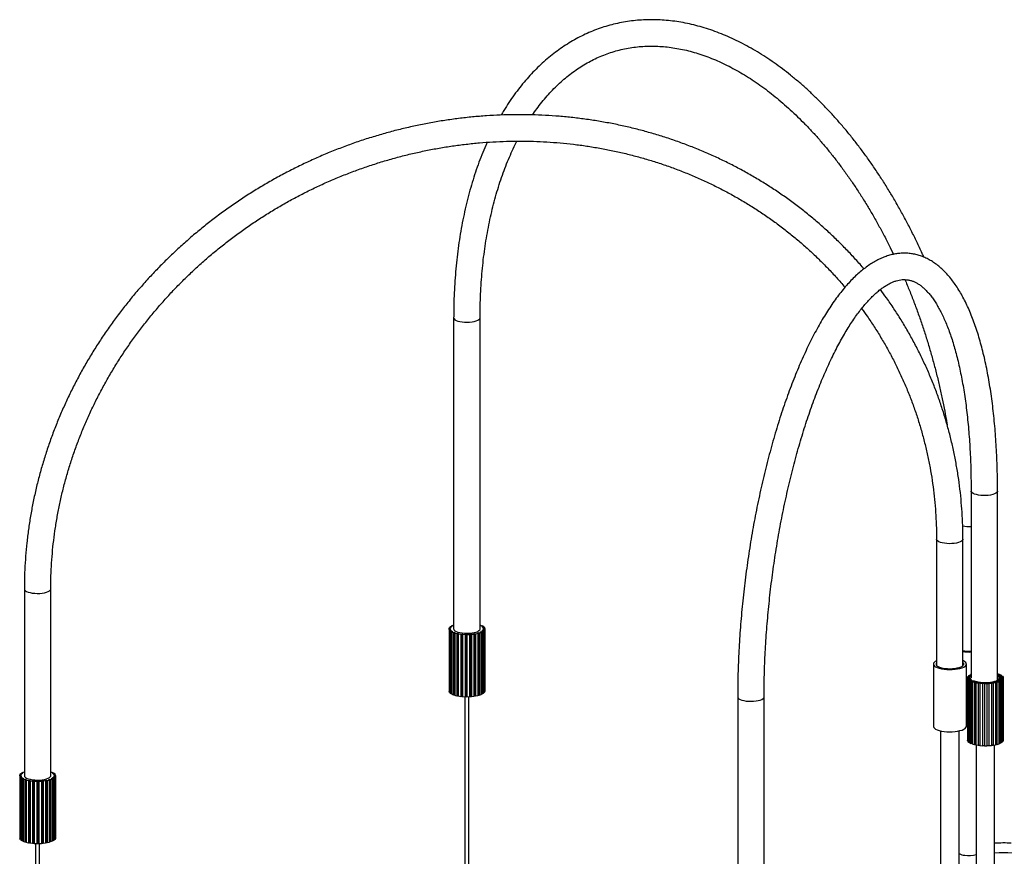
# Paper-space layout '_Dimétrica' of a CAD drawing. Header units: millimetres. Extents: x -745 to 498, y -217 to 1585.
# Tile 2 of 3: x -745 to 1, y 863 to 1496. Entities that reach past the tile are written whole.
import ezdxf

# ---------------------------------------------------------------- set-up
doc = ezdxf.new("R2010")
doc.units = ezdxf.units.MM

psp = doc.layouts.new('_Dimétrica')

# ---------------------------------------------------------------- linework, layer by layer
at = {"color": 7, "linetype": 'Continuous', "lineweight": 25}
for p, q in [((-416.51, 1270.55), (-416.51, 1034.85)), ((-396.51, 1034.85), (-396.51, 1270.55)), ((-24.63, 1139.21), (-24.63, 997.79)), ((-4.63, 996), (-4.63, 1139.21)), ((-50.83, 1102.74), (-50.83, 1007.27)), ((-30.83, 1006.98), (-30.83, 1102.74)), ((-741.64, 1065.06), (-741.64, 923.63)), ((-721.64, 923.63), (-721.64, 1065.06)), ((-419.49, 1036.13), (-418.78, 1036.75)), ((-418.78, 1036.75), (-417.81, 1036.63)), ((-418.13, 1037.17), (-416.98, 1037.71)), ((-417.28, 1036.97), (-418.13, 1037.17)), ((-418.13, 1037.17), (-418.13, 1036.67)), ((-416.98, 1037.71), (-416.51, 1037.6)), ((-396.51, 1037.88), (-396.12, 1037.74)), ((-396.12, 1037.74), (-396.51, 1037.62)), ((-396.18, 1037.2), (-395.28, 1037.37)), ((-396.12, 1037.74), (-396.12, 1037.21)), ((-395.28, 1037.37), (-394.29, 1036.79)), ((-394.29, 1036.79), (-395.19, 1036.62)), ((-394.29, 1036.79), (-394.29, 1036.31)), ((-420.04, 1035.01), (-419.82, 1035.68)), ((-419, 1034.97), (-420.04, 1035.01)), ((-420.04, 1035.01), (-420.04, 987.87)), ((-420.01, 1034.55), (-418.98, 1034.6)), ((-419.73, 1033.89), (-420.01, 1034.55)), ((-420.01, 1034.55), (-420.01, 987.41)), ((-419.82, 1035.68), (-418.78, 1035.64)), ((-418.7, 1033.94), (-419.73, 1033.89)), ((-419.73, 1033.89), (-419.73, 986.75)), ((-418.52, 1036.01), (-419.49, 1036.13)), ((-419.49, 1036.13), (-419.49, 1035.66)), ((-419.36, 1033.44), (-418.4, 1033.57)), ((-418.6, 1032.82), (-419.36, 1033.44)), ((-419.36, 1033.44), (-419.36, 986.3)), ((-419.01, 1034.85), (-419.01, 1034.59)), ((-418.7, 1033.94), (-418.7, 1033.53)), ((-417.64, 1032.95), (-418.6, 1032.82)), ((-418.6, 1032.82), (-418.6, 985.68)), ((-417.9, 1032.42), (-417.07, 1032.62)), ((-416.7, 1031.88), (-417.9, 1032.42)), ((-417.9, 1032.42), (-417.9, 985.27)), ((-417.64, 1032.95), (-417.64, 1032.48)), ((-415.87, 1032.09), (-416.7, 1031.88)), ((-416.7, 1031.88), (-416.7, 984.74)), ((-415.87, 1032.09), (-415.87, 984.95)), ((-415.73, 1031.55), (-415.08, 1031.82)), ((-414.17, 1031.13), (-415.73, 1031.55)), ((-415.73, 1031.55), (-415.73, 984.41)), ((-413.52, 1031.4), (-414.17, 1031.13)), ((-414.17, 1031.13), (-414.17, 983.99)), ((-413.52, 1031.4), (-413.52, 984.26)), ((-412.98, 1030.89), (-412.55, 1031.2)), ((-411.15, 1030.61), (-412.98, 1030.89)), ((-412.98, 1030.89), (-412.98, 983.75)), ((-410.72, 1030.93), (-411.15, 1030.61)), ((-411.15, 1030.61), (-411.15, 983.47)), ((-410.72, 1030.93), (-410.72, 983.79)), ((-409.81, 1030.47), (-409.64, 1030.82)), ((-407.84, 1030.36), (-409.81, 1030.47)), ((-409.81, 1030.47), (-409.81, 983.33)), ((-407.67, 1030.7), (-407.84, 1030.36)), ((-407.84, 1030.36), (-407.84, 983.22)), ((-407.67, 1030.7), (-407.67, 983.56)), ((-406.45, 1030.34), (-406.53, 1030.68)), ((-406.53, 983.54), (-406.53, 1030.68)), ((-404.45, 1030.39), (-406.45, 1030.34)), ((-406.45, 1030.34), (-406.45, 983.2)), ((-404.53, 1030.74), (-404.45, 1030.39)), ((-404.45, 1030.39), (-404.45, 983.25)), ((-403.08, 1030.48), (-403.42, 1030.81)), ((-403.42, 983.67), (-403.42, 1030.81)), ((-401.19, 1030.7), (-403.08, 1030.48)), ((-403.08, 1030.48), (-403.08, 983.34)), ((-401.53, 1031.03), (-401.19, 1030.7)), ((-401.19, 1030.7), (-401.19, 983.56)), ((-399.93, 1030.91), (-400.5, 1031.2)), ((-400.5, 984.06), (-400.5, 1031.2)), ((-398.26, 1031.27), (-399.93, 1030.91)), ((-399.93, 1030.91), (-399.93, 983.77)), ((-398.83, 1031.56), (-398.26, 1031.27)), ((-398.26, 1031.27), (-398.26, 984.13)), ((-397.2, 1031.57), (-397.97, 1031.81)), ((-397.97, 984.67), (-397.97, 1031.81)), ((-395.85, 1032.07), (-397.2, 1031.57)), ((-397.2, 1031.57), (-397.2, 984.43)), ((-396.62, 1032.3), (-395.85, 1032.07)), ((-395.05, 1032.45), (-395.96, 1032.61)), ((-395.96, 1032.1), (-395.96, 1032.61)), ((-395.85, 1032.07), (-395.85, 984.93)), ((-394.11, 1033.04), (-395.05, 1032.45)), ((-395.05, 1032.45), (-395.05, 985.31)), ((-395.03, 1033.2), (-394.11, 1033.04)), ((-394.75, 1036.27), (-393.75, 1036.36)), ((-393.61, 1033.48), (-394.63, 1033.56)), ((-394.63, 1033.13), (-394.63, 1033.56)), ((-393.22, 1035.72), (-394.23, 1035.62)), ((-394.16, 1034.2), (-393.15, 1034.12)), ((-394.11, 1033.04), (-394.11, 985.9)), ((-394.06, 1035.25), (-393.02, 1035.25)), ((-392.99, 1034.59), (-394.03, 1034.58)), ((-394.03, 1034.19), (-394.03, 1034.58)), ((-393.75, 1036.36), (-393.22, 1035.72)), ((-393.15, 1034.12), (-393.61, 1033.48)), ((-393.61, 1033.48), (-393.61, 986.33)), ((-393.22, 1035.72), (-393.22, 1035.25)), ((-393.15, 1034.12), (-393.15, 986.98)), ((-393.02, 1035.25), (-392.99, 1034.59)), ((-392.99, 1034.59), (-392.99, 987.45)), ((-53.19, 1008.18), (-53.19, 961.04)), ((-28.19, 961.04), (-28.19, 1008.18)), ((-26.54, 999.24), (-25.72, 999.84)), ((-24.72, 998.96), (-26.54, 999.24)), ((-26.54, 999.24), (-26.54, 998.77)), ((-25.72, 999.84), (-24.63, 999.68)), ((-24.99, 1000.24), (-24.63, 1000.39)), ((-24.63, 1000.15), (-24.99, 1000.24)), ((-24.99, 1000.24), (-24.99, 999.73)), ((-4.63, 1000.74), (-4.21, 1000.86)), ((-4.43, 999.92), (-4.63, 1000)), ((-2.91, 1000.36), (-4.43, 999.92)), ((-4.21, 1000.86), (-2.91, 1000.36)), ((-3.94, 999.67), (-2.14, 999.97)), ((-3.06, 999.08), (-3.94, 999.67)), ((-1.26, 999.37), (-3.06, 999.08)), ((-2.91, 1000.36), (-2.91, 999.84)), ((-2.14, 999.97), (-1.26, 999.37)), ((-1.26, 999.37), (-1.26, 998.9)), ((-27.36, 997.67), (-25.37, 997.72)), ((-27.2, 997), (-27.36, 997.67)), ((-27.36, 997.67), (-27.36, 950.53)), ((-27.3, 998.13), (-26.95, 998.79)), ((-25.33, 998.02), (-27.3, 998.13)), ((-27.3, 998.13), (-27.3, 997.67)), ((-25.21, 997.06), (-27.2, 997)), ((-27.2, 997), (-27.2, 949.86)), ((-26.95, 998.79), (-24.98, 998.68)), ((-26.92, 996.55), (-25.03, 996.76)), ((-26.27, 995.92), (-26.92, 996.55)), ((-26.92, 996.55), (-26.92, 949.41)), ((-24.38, 996.13), (-26.27, 995.92)), ((-26.27, 995.92), (-26.27, 948.78)), ((-25.66, 995.5), (-23.99, 995.86)), ((-24.56, 994.94), (-25.66, 995.5)), ((-25.66, 995.5), (-25.66, 948.36)), ((-25.37, 997.72), (-25.21, 997.06)), ((-24.98, 998.68), (-25.33, 998.02)), ((-25.03, 996.76), (-24.38, 996.13)), ((-24.63, 999.03), (-24.72, 998.96)), ((-22.89, 995.31), (-24.56, 994.94)), ((-24.56, 994.94), (-24.56, 947.8)), ((-23.99, 995.86), (-22.89, 995.31)), ((-23.65, 994.59), (-22.3, 995.08)), ((-22.17, 994.14), (-23.65, 994.59)), ((-23.65, 994.59), (-23.65, 947.44)), ((-22.3, 995.08), (-20.83, 994.63)), ((-20.83, 994.63), (-22.17, 994.14)), ((-22.17, 994.14), (-22.17, 947)), ((-21.03, 993.87), (-20.09, 994.46)), ((-19.26, 993.56), (-21.03, 993.87)), ((-21.03, 993.87), (-21.03, 946.73)), ((-20.09, 994.46), (-18.32, 994.15)), ((-18.32, 994.15), (-19.26, 993.56)), ((-19.26, 993.56), (-19.26, 946.42)), ((-17.95, 993.39), (-17.48, 994.04)), ((-16.01, 993.24), (-17.95, 993.39)), ((-17.95, 993.39), (-17.95, 946.25)), ((-17.48, 994.04), (-15.54, 993.88)), ((-15.54, 993.88), (-16.01, 993.24)), ((-16.01, 993.24), (-16.01, 946.1)), ((-14.64, 993.85), (-12.65, 993.86)), ((-14.61, 993.18), (-14.64, 993.85)), ((-12.61, 993.19), (-14.61, 993.18)), ((-14.61, 993.18), (-14.61, 946.04)), ((-12.65, 993.86), (-12.61, 993.19)), ((-12.61, 993.19), (-12.61, 946.05)), ((-11.76, 993.9), (-9.83, 994.08)), ((-11.23, 993.26), (-11.76, 993.9)), ((-9.3, 993.44), (-11.23, 993.26)), ((-11.23, 993.26), (-11.23, 946.12)), ((-9.83, 994.08), (-9.3, 993.44)), ((-9.3, 993.44), (-9.3, 946.3)), ((-9, 994.19), (-7.26, 994.52)), ((-8.01, 993.61), (-9, 994.19)), ((-6.27, 993.94), (-8.01, 993.61)), ((-8.01, 993.61), (-8.01, 946.47)), ((-7.26, 994.52), (-6.27, 993.94)), ((-6.54, 994.7), (-5.1, 995.17)), ((-5.15, 994.23), (-6.54, 994.7)), ((-6.27, 993.94), (-6.27, 946.8)), ((-3.71, 994.69), (-5.15, 994.23)), ((-5.15, 994.23), (-5.15, 947.08)), ((-5.1, 995.17), (-3.71, 994.69)), ((-4.54, 995.4), (-3.5, 995.97)), ((-2.84, 995.05), (-4.54, 995.4)), ((-3.71, 994.69), (-3.71, 947.55)), ((-3.5, 995.97), (-1.79, 995.62)), ((-3.13, 996.24), (-2.54, 996.88)), ((-1.22, 996.05), (-3.13, 996.24)), ((-1.79, 995.62), (-2.84, 995.05)), ((-2.84, 995.05), (-2.84, 947.91)), ((-2.77, 998.79), (-0.81, 998.93)), ((-2.36, 998.14), (-2.77, 998.79)), ((-2.54, 996.88), (-0.63, 996.68)), ((-2.38, 997.18), (-2.29, 997.84)), ((-0.39, 997.14), (-2.38, 997.18)), ((-0.4, 998.27), (-2.36, 998.14)), ((-2.29, 997.84), (-0.29, 997.81)), ((-1.79, 995.62), (-1.79, 948.48)), ((-0.63, 996.68), (-1.22, 996.05)), ((-1.22, 996.05), (-1.22, 948.91)), ((-0.81, 998.93), (-0.4, 998.27)), ((-0.63, 996.68), (-0.63, 949.54)), ((-0.4, 998.27), (-0.4, 997.81)), ((-0.29, 997.81), (-0.39, 997.14)), ((-0.39, 997.14), (-0.39, 950)), ((-0.29, 997.81), (-0.29, 950.67)), ((-420.01, 987.87), (-420.04, 987.87)), ((-419.73, 986.75), (-420.01, 987.41)), ((-419.36, 986.76), (-419.73, 986.75)), ((-418.6, 985.68), (-419.36, 986.3)), ((-417.9, 985.78), (-418.6, 985.68)), ((-416.7, 984.74), (-417.9, 985.27)), ((-415.87, 984.95), (-416.7, 984.74)), ((-414.17, 983.99), (-415.73, 984.41)), ((-397.2, 984.43), (-397.97, 984.67)), ((-395.85, 984.93), (-397.2, 984.43)), ((-395.05, 985.31), (-395.85, 985.45)), ((-394.11, 985.9), (-395.05, 985.31)), ((-393.61, 986.33), (-394.11, 986.37)), ((-393.15, 986.98), (-393.61, 986.33)), ((-392.99, 987.45), (-393.15, 987.45)), ((-413.52, 984.26), (-414.17, 983.99)), ((-411.15, 983.47), (-412.98, 983.75)), ((-410.72, 983.79), (-411.15, 983.47)), ((-407.84, 983.22), (-409.81, 983.33)), ((-408.01, 983.23), (-408.01, 181.61)), ((-407.67, 983.56), (-407.84, 983.22)), ((-406.45, 983.2), (-406.53, 983.54)), ((-404.45, 983.25), (-406.45, 983.2)), ((-405.01, 181.61), (-405.01, 983.24)), ((-403.08, 983.34), (-403.42, 983.67)), ((-401.19, 983.56), (-403.08, 983.34)), ((-399.93, 983.77), (-400.5, 984.06)), ((-398.26, 984.13), (-399.93, 983.77)), ((-201.41, 983.31), (-201.41, 700.47)), ((-181.41, 700.47), (-181.41, 983.31)), ((-28.19, 970.22), (-27.36, 970.2)), ((-47.69, 957.59), (-47.69, 851.13)), ((-33.69, 851.83), (-33.69, 957.59)), ((-27.2, 949.86), (-27.36, 950.53)), ((-26.92, 949.87), (-27.2, 949.86)), ((-26.27, 948.78), (-26.92, 949.41)), ((-25.66, 948.85), (-26.27, 948.78)), ((-24.56, 947.8), (-25.66, 948.36)), ((-23.69, 947.99), (-24.56, 947.8)), ((-22.17, 947), (-23.65, 947.44)), ((-21.47, 947.25), (-22.17, 947)), ((-21.47, 947.25), (-21.03, 947.14)), ((-5.15, 947.08), (-5.87, 947.33)), ((-3.71, 947.55), (-5.15, 947.08)), ((-2.84, 947.91), (-3.71, 948.09)), ((-1.79, 948.48), (-2.84, 947.91)), ((-1.22, 948.91), (-1.79, 948.97)), ((-0.63, 949.54), (-1.22, 948.91)), ((-0.39, 950), (-0.63, 950.01)), ((-0.29, 950.67), (-0.39, 950)), ((-19.26, 946.42), (-21.03, 946.73)), ((-20.82, 946.69), (-20.82, 840.42)), ((-18.77, 946.72), (-19.26, 946.42)), ((-18.77, 946.72), (-18.24, 946.65)), ((-18.24, 946.65), (-17.95, 946.62)), ((-16.01, 946.1), (-17.95, 946.25)), ((-15.76, 946.43), (-16.01, 946.1)), ((-15.76, 946.43), (-14.63, 946.39)), ((-14.61, 946.04), (-14.63, 946.39)), ((-12.61, 946.05), (-14.61, 946.04)), ((-11.23, 946.12), (-11.5, 946.45)), ((-9.3, 946.3), (-11.23, 946.12)), ((-9.3, 946.66), (-8.52, 946.78)), ((-8.01, 946.47), (-8.52, 946.78)), ((-6.27, 946.8), (-8.01, 946.47)), ((-6.82, 841.33), (-6.82, 946.7)), ((-744.84, 924.64), (-744.25, 925.28)), ((-744.25, 925.28), (-743.26, 925.18)), ((-743.67, 925.7), (-742.63, 926.27)), ((-742.79, 925.52), (-743.67, 925.7)), ((-743.67, 925.7), (-743.67, 925.22)), ((-742.63, 926.27), (-741.74, 926.09)), ((-741.75, 926.63), (-741.64, 926.67)), ((-741.64, 926.6), (-741.75, 926.63)), ((-741.75, 926.63), (-741.75, 926.09)), ((-721.64, 926.22), (-720.91, 926.38)), ((-720.91, 926.38), (-719.81, 925.83)), ((-719.81, 925.83), (-720.68, 925.64)), ((-720.18, 925.3), (-719.19, 925.41)), ((-719.81, 925.83), (-719.81, 925.34)), ((-718.54, 924.78), (-719.53, 924.66)), ((-719.19, 925.41), (-718.54, 924.78)), ((-718.54, 924.78), (-718.54, 924.31)), ((-745.17, 923.51), (-745.08, 924.18)), ((-744.13, 923.5), (-745.17, 923.51)), ((-745.17, 923.51), (-745.17, 876.37)), ((-745.08, 924.18), (-744.04, 924.16)), ((-745.06, 923.05), (-744.04, 923.12)), ((-744.66, 922.4), (-745.06, 923.05)), ((-745.06, 923.05), (-745.06, 875.91)), ((-743.84, 924.54), (-744.84, 924.64)), ((-744.84, 924.64), (-744.84, 924.18)), ((-743.64, 922.47), (-744.66, 922.4)), ((-744.66, 922.4), (-744.66, 875.26)), ((-744.2, 921.95), (-743.27, 922.11)), ((-743.32, 921.36), (-744.2, 921.95)), ((-744.2, 921.95), (-744.2, 874.81)), ((-744.13, 923.5), (-744.13, 923.11)), ((-743.64, 922.47), (-743.64, 922.05)), ((-742.39, 921.51), (-743.32, 921.36)), ((-743.32, 921.36), (-743.32, 874.22)), ((-742.56, 920.97), (-741.77, 921.19)), ((-741.26, 920.46), (-742.56, 920.97)), ((-742.56, 920.97), (-742.56, 873.83)), ((-742.39, 921.51), (-742.39, 921.01)), ((-740.47, 920.68), (-741.26, 920.46)), ((-741.26, 920.46), (-741.26, 873.32)), ((-740.47, 920.68), (-740.47, 873.54)), ((-740.22, 920.15), (-739.62, 920.43)), ((-738.59, 919.76), (-740.22, 920.15)), ((-740.22, 920.15), (-740.22, 873)), ((-737.99, 920.05), (-738.59, 919.76)), ((-738.59, 919.76), (-738.59, 872.62)), ((-737.99, 920.05), (-737.99, 872.9)), ((-737.35, 919.54), (-736.98, 919.87)), ((-735.48, 919.31), (-737.35, 919.54)), ((-737.35, 919.54), (-737.35, 872.4)), ((-735.11, 919.63), (-735.48, 919.31)), ((-735.48, 919.31), (-735.48, 872.17)), ((-735.11, 919.63), (-735.11, 872.49)), ((-734.12, 919.2), (-734, 919.54)), ((-732.13, 919.13), (-734.12, 919.2)), ((-734.12, 919.2), (-734.12, 872.06)), ((-732.02, 919.47), (-732.13, 919.13)), ((-732.13, 919.13), (-732.13, 871.99)), ((-732.02, 919.47), (-732.02, 872.33)), ((-730.73, 919.13), (-730.88, 919.48)), ((-730.88, 872.34), (-730.88, 919.48)), ((-728.75, 919.23), (-730.73, 919.13)), ((-730.73, 919.13), (-730.73, 871.99)), ((-728.9, 919.57), (-728.75, 919.23)), ((-728.75, 919.23), (-728.75, 872.09)), ((-727.4, 919.35), (-727.8, 919.67)), ((-727.8, 872.53), (-727.8, 919.67)), ((-725.55, 919.6), (-727.4, 919.35)), ((-727.4, 919.35), (-727.4, 872.21)), ((-725.95, 919.93), (-725.55, 919.6)), ((-725.55, 919.6), (-725.55, 872.46)), ((-724.34, 919.84), (-724.96, 920.11)), ((-724.96, 872.97), (-724.96, 920.11)), ((-722.74, 920.24), (-724.34, 919.84)), ((-724.34, 919.84), (-724.34, 872.7)), ((-723.36, 920.51), (-722.74, 920.24)), ((-722.74, 920.24), (-722.74, 873.1)), ((-721.73, 920.56), (-722.54, 920.78)), ((-722.54, 873.64), (-722.54, 920.78)), ((-720.48, 921.08), (-721.73, 920.56)), ((-721.73, 920.56), (-721.73, 873.42)), ((-721.29, 921.3), (-720.48, 921.08)), ((-719.75, 921.48), (-720.7, 921.62)), ((-720.7, 921.14), (-720.7, 921.62)), ((-720.48, 921.08), (-720.48, 873.94)), ((-719.87, 922.23), (-718.93, 922.09)), ((-718.93, 922.09), (-719.75, 921.48)), ((-719.75, 921.48), (-719.75, 874.34)), ((-718.51, 922.53), (-719.54, 922.59)), ((-719.54, 922.18), (-719.54, 922.59)), ((-719.3, 924.29), (-718.26, 924.32)), ((-719.19, 923.25), (-718.17, 923.19)), ((-718.1, 923.66), (-719.14, 923.63)), ((-719.14, 923.25), (-719.14, 923.63)), ((-718.93, 922.09), (-718.93, 874.95)), ((-718.17, 923.19), (-718.51, 922.53)), ((-718.51, 922.53), (-718.51, 875.39)), ((-718.26, 924.32), (-718.1, 923.66)), ((-718.17, 923.19), (-718.17, 876.05)), ((-718.1, 923.66), (-718.1, 876.51)), ((-745.06, 876.37), (-745.17, 876.37)), ((-744.66, 875.26), (-745.06, 875.91)), ((-744.2, 875.29), (-744.66, 875.26)), ((-743.32, 874.22), (-744.2, 874.81)), ((-742.56, 874.34), (-743.32, 874.22)), ((-741.26, 873.32), (-742.56, 873.83)), ((-740.47, 873.54), (-741.26, 873.32)), ((-738.59, 872.62), (-740.22, 873)), ((-737.99, 872.9), (-738.59, 872.62)), ((-735.11, 872.49), (-735.48, 872.17)), ((-727.4, 872.21), (-727.8, 872.53)), ((-725.55, 872.46), (-727.4, 872.21)), ((-724.34, 872.7), (-724.96, 872.97)), ((-722.74, 873.1), (-724.34, 872.7)), ((-721.73, 873.42), (-722.54, 873.64)), ((-720.48, 873.94), (-721.73, 873.42)), ((-719.75, 874.34), (-720.48, 874.45)), ((-718.93, 874.95), (-719.75, 874.34)), ((-718.51, 875.39), (-718.93, 875.42)), ((-718.17, 876.05), (-718.51, 875.39)), ((-718.1, 876.51), (-718.17, 876.51)), ((-735.48, 872.17), (-737.35, 872.4)), ((-732.13, 871.99), (-734.12, 872.06)), ((-733.14, 872.02), (-733.14, -23.89)), ((-732.02, 872.33), (-732.13, 871.99)), ((-730.73, 871.99), (-730.88, 872.34)), ((-728.75, 872.09), (-730.73, 871.99)), ((-730.14, -23.89), (-730.14, 872.02))]:
    psp.add_line(p, q, dxfattribs=at)
at = {"color": 8, "linetype": 'Continuous', "lineweight": 25, "flags": 128}
for points in [[(-416.51, 1270.55), (-416.49, 1270.33), (-416.18, 1269.7), (-415.52, 1269.11), (-414.54, 1268.57), (-413.27, 1268.1), (-411.75, 1267.71), (-410.04, 1267.43)], [(-410.04, 1267.43), (-408.21, 1267.27), (-406.31, 1267.22), (-404.42, 1267.29), (-402.61, 1267.48), (-400.94, 1267.78), (-399.47, 1268.19), (-398.25, 1268.67), (-397.33, 1269.23), (-396.75, 1269.83), (-396.51, 1270.46), (-396.51, 1270.55)], [(-4.63, 1139.21), (-4.7, 1138.8), (-5.12, 1138.18), (-5.87, 1137.6), (-6.95, 1137.08), (-8.3, 1136.63), (-9.87, 1136.28), (-11.63, 1136.03), (-13.48, 1135.9), (-15.39, 1135.89), (-17.26, 1136), (-19.04, 1136.22), (-20.66, 1136.55), (-22.06, 1136.98), (-23.19, 1137.49), (-24.01, 1138.06), (-24.5, 1138.67), (-24.63, 1139.21)], [(-30.83, 1102.74), (-30.86, 1102.49), (-31.18, 1101.87), (-31.86, 1101.27), (-32.85, 1100.74), (-34.14, 1100.27), (-35.67, 1099.89), (-37.38, 1099.62), (-39.22, 1099.45), (-41.11, 1099.41), (-43, 1099.49), (-44.81, 1099.69), (-46.47, 1099.99), (-47.93, 1100.4), (-49.14, 1100.89), (-50.04, 1101.45), (-50.61, 1102.05), (-50.83, 1102.68), (-50.83, 1102.74)], [(-741.64, 1065.06), (-741.64, 1064.99), (-741.42, 1064.36), (-740.85, 1063.76), (-739.95, 1063.2), (-738.74, 1062.71), (-737.28, 1062.3), (-735.62, 1062), (-733.81, 1061.8), (-731.92, 1061.72), (-730.03, 1061.77), (-728.19, 1061.93), (-726.47, 1062.2), (-724.95, 1062.58), (-723.66, 1063.05), (-722.67, 1063.59), (-721.99, 1064.18), (-721.67, 1064.8), (-721.64, 1065.05)], [(-201.41, 983.31), (-201.38, 983.09), (-201.08, 982.46), (-200.42, 981.87), (-199.44, 981.32), (-198.16, 980.85), (-196.65, 980.47), (-194.94, 980.19)], [(-194.94, 980.19), (-193.11, 980.02), (-191.21, 979.98), (-189.32, 980.05), (-187.51, 980.24), (-185.84, 980.54), (-184.37, 980.94), (-183.15, 981.43), (-182.23, 981.98), (-181.64, 982.59), (-181.41, 983.22), (-181.41, 983.31)]]:
    psp.add_lwpolyline(points, dxfattribs=at)
at = {"color": 7, "linetype": 'Continuous', "lineweight": 25, "flags": 128}
for points in [[(-416.51, 1034.85), (-416.49, 1034.63), (-416.18, 1034), (-415.52, 1033.41), (-414.54, 1032.86), (-413.27, 1032.39), (-411.75, 1032.01), (-410.04, 1031.73)], [(-410.04, 1031.73), (-408.21, 1031.57), (-406.31, 1031.52), (-404.42, 1031.59), (-402.61, 1031.78), (-400.94, 1032.08), (-399.47, 1032.48), (-398.25, 1032.97), (-397.33, 1033.52), (-396.75, 1034.13), (-396.51, 1034.76), (-396.51, 1034.85)], [(-50.83, 1010.62), (-51.73, 1010.14), (-52.56, 1009.49), (-53.05, 1008.8), (-53.19, 1008.09), (-52.97, 1007.39), (-52.39, 1006.71), (-51.48, 1006.07), (-50.25, 1005.5), (-48.76, 1005), (-47.03, 1004.59), (-45.11, 1004.28)], [(-50.83, 1009.09), (-51.16, 1008.48), (-51.14, 1007.83), (-50.77, 1007.2), (-50.05, 1006.6), (-49.02, 1006.05), (-47.7, 1005.58), (-46.15, 1005.19), (-44.41, 1004.91)], [(-45.11, 1004.28), (-43.07, 1004.09), (-40.97, 1004.02), (-38.85, 1004.06), (-36.79, 1004.22), (-34.84, 1004.5), (-33.05, 1004.88), (-31.49, 1005.36), (-30.19, 1005.92), (-29.2, 1006.54), (-28.53, 1007.21), (-28.22, 1007.91), (-28.26, 1008.62), (-28.66, 1009.31), (-29.41, 1009.98), (-30.48, 1010.59), (-30.83, 1010.74)], [(-44.41, 1004.91), (-42.54, 1004.74), (-40.61, 1004.68), (-38.68, 1004.75), (-36.82, 1004.93), (-35.09, 1005.22), (-33.56, 1005.61), (-32.26, 1006.09), (-31.26, 1006.65), (-30.57, 1007.25), (-30.23, 1007.89), (-30.25, 1008.53), (-30.62, 1009.17), (-30.83, 1009.38)], [(-24.63, 999.78), (-24.86, 999.65), (-25.69, 999), (-26.19, 998.31), (-26.32, 997.6), (-26.1, 996.9), (-25.52, 996.22), (-24.61, 995.58), (-23.39, 995), (-21.89, 994.5), (-20.16, 994.1), (-18.24, 993.79)], [(-18.24, 993.79), (-16.2, 993.6), (-14.1, 993.52), (-11.98, 993.57), (-9.92, 993.73), (-7.97, 994.01), (-6.19, 994.39), (-4.62, 994.87), (-3.33, 995.43), (-2.33, 996.05), (-1.67, 996.72), (-1.35, 997.42), (-1.39, 998.13), (-1.8, 998.82), (-2.54, 999.48), (-3.62, 1000.09), (-4.63, 1000.51)], [(-17.54, 994.41), (-15.67, 994.24), (-13.74, 994.19), (-11.81, 994.25), (-9.95, 994.44), (-8.22, 994.73), (-6.69, 995.12), (-5.39, 995.6), (-4.39, 996.15), (-3.7, 996.76), (-3.36, 997.39), (-3.38, 998.04), (-3.75, 998.67), (-4.46, 999.27), (-4.63, 999.38)], [(-415.73, 984.9), (-415.78, 984.91), (-415.87, 984.95)], [(-53.19, 961.04), (-53.19, 960.95), (-52.97, 960.25), (-52.39, 959.57), (-51.48, 958.93), (-50.25, 958.36), (-48.76, 957.86), (-47.03, 957.45), (-45.11, 957.14)], [(-45.11, 957.14), (-43.07, 956.95), (-40.97, 956.87), (-38.85, 956.92), (-36.79, 957.08), (-34.84, 957.36), (-33.05, 957.74), (-31.49, 958.22), (-30.19, 958.78), (-29.2, 959.4), (-28.53, 960.07), (-28.22, 960.77), (-28.19, 961.04)], [(-6.27, 947.23), (-6.19, 947.25), (-5.87, 947.33)], [(-12.61, 946.4), (-11.98, 946.43), (-11.5, 946.45)], [(-741.64, 923.63), (-741.64, 923.57), (-741.42, 922.94), (-740.85, 922.34), (-739.95, 921.78), (-738.74, 921.29), (-737.28, 920.88), (-735.62, 920.58), (-733.81, 920.38), (-731.92, 920.3), (-730.03, 920.35), (-728.19, 920.51), (-726.47, 920.78), (-724.95, 921.16), (-723.66, 921.63), (-722.67, 922.17), (-721.99, 922.76), (-721.67, 923.38), (-721.64, 923.63)], [(-722.54, 873.64), (-722.64, 873.6), (-722.74, 873.57)]]:
    psp.add_lwpolyline(points, dxfattribs=at)
at = {"color": 8, "linetype": 'Continuous', "lineweight": 25}
psp.add_arc((-26.54, 1140.31), 27.88, 260.58024, 273.92687, dxfattribs=at)
at = {"color": 7, "linetype": 'Continuous', "lineweight": 25}
for centre, radius, start, end in [((-414.17, 1031.44), 6.34, 119.33934, 125.03569), ((-400.53, 1028.29), 9.92, 63.96869, 66.06092), ((-397.75, 1032.99), 4.44, 47.55816, 54.77865), ((-417.61, 1034.85), 1.4, 174.88083, 190.48681), ((-416.72, 1034.43), 2.39, 138.77356, 149.68074), ((-416.47, 1035.46), 2.7, 214.33386, 224.39954), ((-413.79, 1038.89), 7.08, 237.04796, 242.33865), ((-410.62, 1046.07), 14.93, 249.40699, 252.62339), ((-408.09, 1055.49), 24.7, 257.30319, 259.60295), ((-406.79, 1063.93), 33.24, 263.2, 265.08647), ((-406.51, 1068.05), 37.37, 268.22539, 269.97021), ((-406.42, 1066.13), 35.44, 273.0435, 274.8509), ((-405.56, 1058.98), 28.24, 278.22092, 280.3241), ((-403.47, 1049.5), 18.52, 284.49577, 287.28172), ((-400.43, 1041.18), 9.66, 293.22024, 297.52044), ((-397.42, 1036.32), 3.93, 307.49078, 315.32847), ((-395.73, 1034.76), 1.74, 16.35388, 29.86261), ((-395.6, 1034.89), 1.6, 334.52689, 348.79673), ((-26.51, 1053.81), 36.48, 263.02869, 272.95476), ((-26.52, 1047.89), 29.91, 261.71557, 273.633), ((-16.18, 1009.58), 15.22, 244.52905, 264.89542), ((-403.15, 1001.28), 17.4, 286.30572, 287.32144), ((-408.25, 1007.62), 23.95, 257.28462, 258.61332), ((-406.81, 1016.56), 33.01, 263.19568, 264.78373), ((-406.51, 1020.91), 37.37, 268.22539, 269.97021), ((-406.42, 1018.99), 35.44, 273.0435, 274.8509), ((-405.48, 1011.36), 27.75, 278.89733, 280.33413), ((-740.05, 921.32), 5.02, 123.10242, 129.75863), ((-723.6, 920.8), 5.65, 52.68564, 58.83888), ((-721.21, 923.36), 2.13, 25.94707, 37.73411), ((-742.64, 923.65), 1.5, 185.81616, 200.72541), ((-742.26, 923.47), 1.91, 146.02242, 158.68259), ((-741.04, 924.76), 3.46, 221.49731, 230.02051), ((-738.12, 929.14), 8.74, 240.79198, 245.38839), ((-735.03, 937.11), 17.3, 251.6663, 254.58218), ((-732.78, 946.62), 27.08, 258.90764, 261.07015), ((-731.78, 954.26), 34.79, 264.50785, 266.33795), ((-731.64, 956.94), 37.47, 269.42755, 271.16929), ((-731.44, 953.53), 34.06, 274.28056, 276.13677), ((-730.29, 945.47), 25.91, 279.64941, 281.8768), ((-727.9, 935.97), 16.11, 286.36989, 289.42772), ((-724.76, 928.38), 7.89, 296.07804, 301.00091), ((-721.95, 924.48), 3.06, 312.65591, 321.91793), ((-720.57, 923.64), 1.43, 344.25093, 359.61559), ((-735.38, 888.86), 16.14, 251.6214, 252.53312), ((-732.88, 898.95), 26.54, 258.89592, 260.29815), ((-731.78, 907.12), 34.79, 264.50785, 266.33795), ((-731.44, 906.39), 34.06, 274.28056, 276.13677), ((-730.17, 897.7), 25.27, 280.52415, 281.89173), ((0, 715.72), 156.91, 87.8731, 92.49337), ((-731.64, 909.8), 37.47, 269.42755, 271.16929), ((0.14, 787.82), 77.36, 75.22104, 95.16258), ((-28.57, 874.47), 11.14, 242.61067, 265.53405), ((-26.51, 884.13), 20.97, 261.99551, 285.74078)]:
    psp.add_arc(centre, radius, start, end, dxfattribs=at)
for points, knots in [([(-60.37, 1316.48), (-60.79, 1317.43), (-62.52, 1321.34), (-65.72, 1328.08), (-69.96, 1336.69), (-74.37, 1345.15), (-78.92, 1353.46), (-83.61, 1361.61), (-88.44, 1369.59), (-93.4, 1377.39), (-98.48, 1385.01), (-103.69, 1392.43), (-109.01, 1399.65), (-114.45, 1406.66), (-119.99, 1413.46), (-125.64, 1420.03), (-131.38, 1426.37), (-137.22, 1432.48), (-143.13, 1438.34), (-149.13, 1443.95), (-155.2, 1449.31), (-161.34, 1454.4), (-167.55, 1459.23), (-173.8, 1463.78), (-180.11, 1468.06), (-186.46, 1472.04), (-192.84, 1475.75), (-199.26, 1479.15), (-205.69, 1482.26), (-212.14, 1485.07), (-218.6, 1487.58), (-225.05, 1489.77), (-231.5, 1491.66), (-237.93, 1493.24), (-244.34, 1494.5), (-250.71, 1495.45), (-257.05, 1496.09), (-263.34, 1496.41), (-269.58, 1496.42), (-275.76, 1496.12), (-281.88, 1495.5), (-287.92, 1494.58), (-293.89, 1493.35), (-299.77, 1491.82), (-305.57, 1489.98), (-311.28, 1487.84), (-316.89, 1485.4), (-322.39, 1482.66), (-327.79, 1479.63), (-333.07, 1476.3), (-338.23, 1472.69), (-343.27, 1468.79), (-348.19, 1464.6), (-352.97, 1460.13), (-357.61, 1455.39), (-362.1, 1450.37), (-366.45, 1445.08), (-370.64, 1439.54), (-374.66, 1433.73), (-377.98, 1428.6), (-379.88, 1425.32), (-380.56, 1424.15)], [0, 0, 0, 0, 0.005571, 0.022985, 0.040401, 0.05782, 0.075243, 0.092669, 0.110099, 0.127533, 0.144971, 0.162413, 0.17986, 0.197311, 0.214766, 0.232226, 0.249689, 0.267156, 0.284626, 0.302098, 0.319571, 0.337044, 0.354515, 0.371982, 0.389443, 0.406896, 0.424337, 0.441764, 0.459174, 0.476562, 0.493925, 0.511259, 0.528561, 0.545827, 0.563056, 0.580244, 0.597393, 0.614501, 0.63157, 0.648603, 0.665605, 0.68258, 0.699536, 0.716478, 0.733415, 0.750352, 0.767297, 0.784257, 0.801239, 0.818248, 0.83529, 0.852367, 0.869483, 0.886638, 0.903832, 0.921064, 0.938332, 0.955634, 0.972965, 0.990324, 1, 1, 1, 1]), ([(-356.86, 1424.26), (-355.77, 1425.83), (-353.46, 1429.16), (-349.74, 1433.95), (-345.75, 1438.69), (-341.63, 1443.17), (-337.37, 1447.38), (-332.99, 1451.32), (-328.48, 1454.99), (-323.85, 1458.39), (-319.1, 1461.5), (-314.24, 1464.33), (-309.27, 1466.88), (-304.19, 1469.13), (-299.02, 1471.09), (-293.74, 1472.74), (-288.38, 1474.1), (-282.93, 1475.15), (-277.41, 1475.89), (-271.83, 1476.32), (-266.18, 1476.45), (-260.49, 1476.27), (-254.75, 1475.79), (-248.98, 1475), (-243.17, 1473.91), (-237.33, 1472.52), (-231.48, 1470.83), (-225.61, 1468.84), (-219.73, 1466.56), (-213.84, 1463.99), (-207.95, 1461.14), (-202.08, 1457.99), (-196.21, 1454.56), (-190.36, 1450.86), (-184.54, 1446.87), (-178.74, 1442.62), (-172.98, 1438.09), (-167.27, 1433.3), (-161.6, 1428.25), (-155.99, 1422.94), (-150.44, 1417.39), (-144.95, 1411.59), (-139.55, 1405.55), (-134.22, 1399.28), (-128.98, 1392.78), (-123.83, 1386.07), (-118.78, 1379.14), (-113.83, 1372.01), (-109, 1364.69), (-104.28, 1357.17), (-99.68, 1349.47), (-95.21, 1341.61), (-90.87, 1333.57), (-86.93, 1325.92), (-84.5, 1320.88), (-83.41, 1318.63)], [0, 0, 0, 0, 0.016666, 0.0355, 0.054364, 0.073266, 0.09221, 0.111203, 0.13025, 0.149354, 0.16852, 0.187747, 0.207033, 0.226375, 0.245763, 0.265187, 0.284632, 0.304083, 0.323519, 0.342926, 0.362291, 0.381605, 0.400862, 0.420059, 0.439196, 0.458274, 0.477298, 0.496272, 0.515202, 0.534093, 0.552952, 0.571783, 0.590592, 0.609383, 0.62816, 0.646927, 0.665687, 0.684442, 0.703195, 0.721947, 0.740699, 0.759453, 0.77821, 0.79697, 0.815733, 0.834501, 0.853273, 0.87205, 0.890832, 0.909618, 0.928409, 0.947204, 0.966002, 0.984805, 1, 1, 1, 1]), ([(-105.82, 1307.63), (-106.26, 1308.15), (-108.82, 1311.24), (-113.75, 1316.69), (-120.61, 1323.96), (-127.73, 1331.01), (-135.07, 1337.84), (-142.63, 1344.45), (-150.4, 1350.84), (-158.38, 1356.98), (-166.56, 1362.89), (-174.94, 1368.56), (-183.5, 1373.97), (-192.24, 1379.13), (-201.15, 1384.03), (-210.22, 1388.67), (-219.44, 1393.04), (-228.82, 1397.14), (-238.33, 1400.96), (-247.97, 1404.51), (-257.73, 1407.77), (-267.61, 1410.75), (-277.59, 1413.44), (-287.67, 1415.84), (-297.83, 1417.96), (-308.07, 1419.77), (-318.38, 1421.3), (-328.75, 1422.52), (-339.17, 1423.45), (-349.63, 1424.08), (-360.13, 1424.42), (-370.64, 1424.45), (-381.17, 1424.18), (-391.71, 1423.62), (-402.24, 1422.75), (-412.76, 1421.59), (-423.25, 1420.13), (-433.71, 1418.38), (-444.13, 1416.33), (-454.5, 1413.99), (-464.81, 1411.36), (-475.05, 1408.45), (-485.21, 1405.25), (-495.29, 1401.76), (-505.27, 1398), (-515.14, 1393.96), (-524.9, 1389.64), (-534.54, 1385.06), (-544.05, 1380.22), (-553.42, 1375.11), (-562.65, 1369.75), (-571.72, 1364.14), (-580.62, 1358.28), (-589.36, 1352.18), (-597.92, 1345.84), (-606.29, 1339.27), (-614.47, 1332.48), (-622.44, 1325.47), (-630.21, 1318.25), (-637.77, 1310.83), (-645.1, 1303.2), (-652.21, 1295.38), (-659.08, 1287.37), (-665.72, 1279.19), (-672.1, 1270.83), (-678.24, 1262.31), (-684.12, 1253.64), (-689.74, 1244.81), (-695.09, 1235.84), (-700.17, 1226.74), (-704.97, 1217.51), (-709.5, 1208.17), (-713.74, 1198.72), (-717.69, 1189.16), (-721.35, 1179.52), (-724.71, 1169.79), (-727.78, 1159.98), (-730.55, 1150.11), (-733.02, 1140.18), (-735.18, 1130.2), (-737.03, 1120.18), (-738.58, 1110.13), (-739.82, 1100.06), (-740.74, 1089.97), (-741.35, 1079.88), (-741.61, 1071.57), (-741.63, 1066.63), (-741.64, 1065.06)], [0, 0, 0, 0, 0.002447, 0.014377, 0.026307, 0.038238, 0.05017, 0.062103, 0.074036, 0.085971, 0.097906, 0.109843, 0.12178, 0.133719, 0.145659, 0.157599, 0.169541, 0.181484, 0.193428, 0.205373, 0.217319, 0.229266, 0.241214, 0.253163, 0.265113, 0.277064, 0.289016, 0.300969, 0.312922, 0.324876, 0.336831, 0.348787, 0.360743, 0.3727, 0.384657, 0.396615, 0.408574, 0.420533, 0.432492, 0.444452, 0.456412, 0.468372, 0.480333, 0.492293, 0.504254, 0.516216, 0.528177, 0.540138, 0.5521, 0.564061, 0.576023, 0.587985, 0.599946, 0.611907, 0.623869, 0.63583, 0.647791, 0.659751, 0.671712, 0.683672, 0.695631, 0.70759, 0.719549, 0.731508, 0.743466, 0.755423, 0.76738, 0.779336, 0.791291, 0.803246, 0.815199, 0.827153, 0.839105, 0.851056, 0.863006, 0.874956, 0.886904, 0.898852, 0.910798, 0.922743, 0.934688, 0.946631, 0.958573, 0.970514, 0.982453, 0.994392, 1, 1, 1, 1]), ([(-721.64, 1065.06), (-721.63, 1066.74), (-721.61, 1071.68), (-721.33, 1079.87), (-720.71, 1089.64), (-719.77, 1099.4), (-718.52, 1109.15), (-716.96, 1118.88), (-715.1, 1128.57), (-712.93, 1138.22), (-710.46, 1147.82), (-707.68, 1157.36), (-704.61, 1166.83), (-701.25, 1176.22), (-697.59, 1185.53), (-693.64, 1194.75), (-689.41, 1203.86), (-684.89, 1212.86), (-680.1, 1221.74), (-675.04, 1230.49), (-669.71, 1239.1), (-664.11, 1247.58), (-658.26, 1255.89), (-652.15, 1264.05), (-645.8, 1272.05), (-639.21, 1279.86), (-632.38, 1287.5), (-625.33, 1294.95), (-618.05, 1302.2), (-610.56, 1309.25), (-602.86, 1316.09), (-594.96, 1322.71), (-586.87, 1329.11), (-578.59, 1335.29), (-570.13, 1341.23), (-561.5, 1346.93), (-552.71, 1352.39), (-543.76, 1357.6), (-534.67, 1362.56), (-525.44, 1367.25), (-516.08, 1371.69), (-506.6, 1375.85), (-497.01, 1379.75), (-487.32, 1383.37), (-477.53, 1386.72), (-467.66, 1389.78), (-457.71, 1392.56), (-447.7, 1395.05), (-437.63, 1397.26), (-427.51, 1399.17), (-417.35, 1400.79), (-407.17, 1402.12), (-396.96, 1403.15), (-386.75, 1403.89), (-376.53, 1404.33), (-366.33, 1404.47), (-356.14, 1404.32), (-345.98, 1403.86), (-335.86, 1403.12), (-325.78, 1402.07), (-315.76, 1400.73), (-305.81, 1399.1), (-295.93, 1397.17), (-286.13, 1394.95), (-276.43, 1392.45), (-266.83, 1389.66), (-257.34, 1386.58), (-247.97, 1383.23), (-238.72, 1379.59), (-229.62, 1375.69), (-220.65, 1371.51), (-211.84, 1367.06), (-203.2, 1362.36), (-194.72, 1357.39), (-186.42, 1352.17), (-178.31, 1346.7), (-170.38, 1340.98), (-162.66, 1335.03), (-155.15, 1328.85), (-147.84, 1322.43), (-140.77, 1315.8), (-133.91, 1308.95), (-127.31, 1301.88), (-122.74, 1296.76), (-120.44, 1293.96), (-120.17, 1293.64)], [0, 0, 0, 0, 0.0063549, 0.0186201, 0.0308847, 0.0431481, 0.0554102, 0.067671, 0.0799305, 0.0921888, 0.1044457, 0.1167014, 0.1289559, 0.1412091, 0.1534612, 0.1657121, 0.1779619, 0.1902107, 0.2024584, 0.2147051, 0.2269509, 0.2391958, 0.2514399, 0.2636832, 0.2759257, 0.2881676, 0.3004088, 0.3126494, 0.3248894, 0.3371289, 0.349368, 0.3616066, 0.3738449, 0.3860828, 0.3983204, 0.4105577, 0.4227948, 0.4350317, 0.4472685, 0.4595052, 0.4717418, 0.4839783, 0.4962148, 0.5084514, 0.5206881, 0.5329248, 0.5451617, 0.5573988, 0.5696361, 0.5818737, 0.5941115, 0.6063498, 0.6185884, 0.6308275, 0.6430671, 0.6553072, 0.6675479, 0.6797893, 0.6920314, 0.7042742, 0.7165178, 0.7287622, 0.7410075, 0.7532538, 0.7655011, 0.7777495, 0.7899989, 0.8022495, 0.8145012, 0.8267542, 0.8390084, 0.8512639, 0.8635206, 0.8757787, 0.8880381, 0.9002989, 0.9125609, 0.9248243, 0.9370889, 0.9493548, 0.9616219, 0.9738902, 0.9861596, 0.99843, 1, 1, 1, 1]), ([(-391.13, 1403.52), (-391.5, 1402.72), (-392.93, 1399.59), (-395.24, 1393.93), (-398.05, 1386.55), (-400.65, 1378.95), (-403.06, 1371.17), (-405.29, 1363.21), (-407.31, 1355.07), (-409.14, 1346.78), (-410.77, 1338.33), (-412.19, 1329.73), (-413.42, 1321), (-414.45, 1312.14), (-415.27, 1303.16), (-415.89, 1294.07), (-416.3, 1284.87), (-416.48, 1277.02), (-416.5, 1272.23), (-416.51, 1270.55)], [0, 0, 0, 0, 0.02187, 0.084794, 0.147746, 0.210717, 0.2737, 0.33669, 0.399681, 0.462667, 0.525647, 0.588617, 0.651576, 0.714524, 0.777457, 0.840378, 0.903285, 0.966178, 1, 1, 1, 1]), ([(-396.51, 1270.55), (-396.5, 1272.12), (-396.49, 1276.68), (-396.31, 1284.16), (-395.92, 1292.96), (-395.32, 1301.64), (-394.54, 1310.21), (-393.56, 1318.64), (-392.39, 1326.93), (-391.03, 1335.07), (-389.48, 1343.06), (-387.75, 1350.88), (-385.83, 1358.53), (-383.74, 1365.99), (-381.47, 1373.26), (-379.02, 1380.33), (-376.4, 1387.2), (-373.61, 1393.85), (-371.01, 1399.59), (-369.27, 1403.02), (-368.57, 1404.39)], [0, 0, 0, 0, 0.030573, 0.088838, 0.147091, 0.205327, 0.263548, 0.321753, 0.379941, 0.438113, 0.496271, 0.554414, 0.612545, 0.670665, 0.728777, 0.786886, 0.844995, 0.903108, 0.961232, 1, 1, 1, 1]), ([(-4.63, 1139.21), (-4.63, 1140.7), (-4.64, 1145.03), (-4.74, 1152.11), (-4.97, 1160.42), (-5.32, 1168.6), (-5.77, 1176.66), (-6.35, 1184.59), (-7.03, 1192.36), (-7.83, 1199.98), (-8.74, 1207.44), (-9.76, 1214.73), (-10.89, 1221.84), (-12.14, 1228.76), (-13.5, 1235.49), (-14.97, 1242.01), (-16.55, 1248.33), (-18.24, 1254.43), (-20.04, 1260.31), (-21.96, 1265.96), (-23.99, 1271.37), (-26.14, 1276.55), (-28.4, 1281.48), (-30.77, 1286.16), (-33.27, 1290.57), (-35.89, 1294.71), (-38.62, 1298.56), (-41.47, 1302.12), (-44.43, 1305.37), (-47.49, 1308.29), (-50.64, 1310.88), (-53.87, 1313.13), (-57.15, 1315.03), (-60.49, 1316.6), (-63.87, 1317.83), (-67.28, 1318.73), (-70.72, 1319.3), (-74.17, 1319.56), (-77.65, 1319.5), (-81.13, 1319.13), (-84.63, 1318.44), (-88.14, 1317.45), (-91.67, 1316.14), (-95.21, 1314.5), (-98.77, 1312.54), (-102.33, 1310.25), (-105.89, 1307.63), (-109.44, 1304.68), (-112.97, 1301.42), (-116.48, 1297.85), (-119.94, 1293.98), (-123.36, 1289.82), (-126.74, 1285.39), (-130.07, 1280.69), (-133.35, 1275.73), (-136.57, 1270.52), (-139.75, 1265.06), (-142.86, 1259.37), (-145.92, 1253.44), (-148.93, 1247.29), (-151.87, 1240.93), (-154.75, 1234.35), (-157.56, 1227.57), (-160.31, 1220.6), (-162.99, 1213.43), (-165.6, 1206.09), (-168.14, 1198.58), (-170.59, 1190.91), (-172.98, 1183.09), (-175.28, 1175.12), (-177.49, 1167.01), (-179.62, 1158.78), (-181.67, 1150.44), (-183.62, 1141.99), (-185.48, 1133.45), (-187.25, 1124.82), (-188.92, 1116.11), (-190.49, 1107.34), (-191.97, 1098.52), (-193.34, 1089.65), (-194.61, 1080.75), (-195.77, 1071.82), (-196.83, 1062.89), (-197.78, 1053.95), (-198.63, 1045.02), (-199.36, 1036.11), (-199.99, 1027.24), (-200.5, 1018.4), (-200.9, 1009.62), (-201.19, 1000.9), (-201.37, 992.11), (-201.39, 986.29), (-201.41, 983.31)], [0, 0, 0, 0, 0.005906, 0.017137, 0.028372, 0.039614, 0.050863, 0.062119, 0.073384, 0.084659, 0.095945, 0.107243, 0.118555, 0.129882, 0.141225, 0.152586, 0.163968, 0.175372, 0.1868, 0.198254, 0.209734, 0.221241, 0.232774, 0.244329, 0.2559, 0.267472, 0.27902, 0.290516, 0.301921, 0.313192, 0.324288, 0.335176, 0.345838, 0.35628, 0.366525, 0.376613, 0.386594, 0.396525, 0.406453, 0.41643, 0.426508, 0.436735, 0.447148, 0.457768, 0.468601, 0.479636, 0.490844, 0.50219, 0.513634, 0.525139, 0.536675, 0.548219, 0.559751, 0.571265, 0.582756, 0.594222, 0.605663, 0.617079, 0.628473, 0.639845, 0.651199, 0.662534, 0.673853, 0.685158, 0.69645, 0.707731, 0.719001, 0.730261, 0.741513, 0.752758, 0.763996, 0.775228, 0.786456, 0.797678, 0.808897, 0.820113, 0.831325, 0.842536, 0.853744, 0.864951, 0.876158, 0.887363, 0.898569, 0.909774, 0.920981, 0.932188, 0.943396, 0.954607, 0.96582, 0.977035, 0.988254, 1, 1, 1, 1]), ([(-181.41, 983.31), (-181.4, 984.76), (-181.39, 988.96), (-181.29, 995.99), (-181.07, 1004.41), (-180.74, 1012.92), (-180.3, 1021.48), (-179.75, 1030.1), (-179.09, 1038.76), (-178.32, 1047.45), (-177.45, 1056.16), (-176.47, 1064.87), (-175.39, 1073.58), (-174.2, 1082.28), (-172.92, 1090.94), (-171.53, 1099.56), (-170.05, 1108.13), (-168.47, 1116.64), (-166.79, 1125.07), (-165.03, 1133.42), (-163.18, 1141.67), (-161.24, 1149.82), (-159.22, 1157.84), (-157.12, 1165.73), (-154.94, 1173.49), (-152.69, 1181.09), (-150.37, 1188.53), (-147.98, 1195.8), (-145.53, 1202.89), (-143.02, 1209.78), (-140.45, 1216.48), (-137.84, 1222.96), (-135.17, 1229.23), (-132.47, 1235.27), (-129.73, 1241.07), (-126.95, 1246.63), (-124.15, 1251.93), (-121.33, 1256.98), (-118.5, 1261.75), (-115.65, 1266.26), (-112.81, 1270.49), (-109.97, 1274.43), (-107.14, 1278.08), (-104.33, 1281.44), (-101.55, 1284.51), (-98.81, 1287.28), (-96.12, 1289.75), (-93.47, 1291.94), (-90.89, 1293.83), (-88.38, 1295.43), (-85.94, 1296.76), (-83.58, 1297.82), (-81.28, 1298.63), (-79.03, 1299.18), (-76.82, 1299.49), (-74.61, 1299.55), (-72.36, 1299.33), (-70.17, 1298.83), (-68.04, 1298.06), (-65.97, 1297.05), (-63.86, 1295.75), (-61.72, 1294.13), (-59.62, 1292.25), (-57.54, 1290.09), (-55.48, 1287.65), (-53.44, 1284.92), (-51.43, 1281.91), (-49.46, 1278.6), (-47.52, 1275.01), (-45.63, 1271.12), (-43.79, 1266.96), (-42.01, 1262.51), (-40.29, 1257.79), (-38.65, 1252.79), (-37.07, 1247.54), (-35.58, 1242.03), (-34.17, 1236.27), (-32.84, 1230.26), (-31.6, 1224.03), (-30.46, 1217.58), (-29.41, 1210.91), (-28.46, 1204.04), (-27.62, 1196.97), (-26.87, 1189.72), (-26.23, 1182.3), (-25.69, 1174.71), (-25.26, 1166.97), (-24.94, 1159.09), (-24.73, 1151.07), (-24.64, 1144.43), (-24.63, 1140.45), (-24.63, 1139.21)], [0, 0, 0, 0, 0.005992, 0.017375, 0.028761, 0.040151, 0.051545, 0.062942, 0.074341, 0.085743, 0.097145, 0.108549, 0.119954, 0.131358, 0.142763, 0.154166, 0.165568, 0.176969, 0.188367, 0.199762, 0.211155, 0.222543, 0.233928, 0.245307, 0.25668, 0.268048, 0.279408, 0.29076, 0.302103, 0.313437, 0.324759, 0.336069, 0.347365, 0.358646, 0.36991, 0.381156, 0.392382, 0.403585, 0.414764, 0.425918, 0.437043, 0.448139, 0.459204, 0.47024, 0.481246, 0.492227, 0.50319, 0.514147, 0.525108, 0.536099, 0.547155, 0.558329, 0.569696, 0.581359, 0.593454, 0.606139, 0.619511, 0.633399, 0.645617, 0.657247, 0.669572, 0.681388, 0.692849, 0.704084, 0.715184, 0.726207, 0.737195, 0.748174, 0.759156, 0.770154, 0.781175, 0.792223, 0.8033, 0.814406, 0.825541, 0.836703, 0.84789, 0.859101, 0.870333, 0.881586, 0.892856, 0.904143, 0.915444, 0.926759, 0.938085, 0.949423, 0.96077, 0.972126, 0.983489, 0.994859, 1, 1, 1, 1]), ([(-74.76, 1299.51), (-73.61, 1296.76), (-71.25, 1291.12), (-67.87, 1282.45), (-64.58, 1273.53), (-61.47, 1264.52), (-58.52, 1255.43), (-55.74, 1246.27), (-53.15, 1237.05), (-50.73, 1227.79), (-48.49, 1218.48), (-46.44, 1209.15), (-44.59, 1199.81), (-43.37, 1193.21), (-42.82, 1189.73), (-42.77, 1189.38)], [0, 0, 0, 0, 0.078486, 0.161375, 0.244273, 0.327178, 0.410088, 0.493002, 0.575919, 0.658836, 0.741752, 0.824664, 0.907572, 0.990474, 1, 1, 1, 1]), ([(-30.83, 1102.74), (-30.84, 1104.54), (-30.87, 1109.69), (-31.15, 1118.18), (-31.78, 1128.21), (-32.73, 1138.19), (-33.98, 1148.13), (-35.55, 1158.01), (-37.42, 1167.82), (-39.6, 1177.56), (-42.08, 1187.22), (-44.87, 1196.79), (-47.95, 1206.26), (-51.34, 1215.62), (-55.01, 1224.87), (-58.98, 1233.99), (-63.23, 1242.98), (-67.77, 1251.83), (-72.58, 1260.53), (-77.67, 1269.08), (-83.04, 1277.46), (-88.25, 1285.11), (-91.79, 1289.88), (-93.35, 1291.99)], [0, 0, 0, 0, 0.026302, 0.075531, 0.124758, 0.17398, 0.223199, 0.272414, 0.321626, 0.370834, 0.42004, 0.469242, 0.518443, 0.567641, 0.616838, 0.666033, 0.715228, 0.764422, 0.813616, 0.86281, 0.912005, 0.9612, 1, 1, 1, 1]), ([(-107.54, 1277.52), (-106.12, 1275.58), (-102.82, 1271.03), (-97.93, 1263.68), (-92.83, 1255.52), (-88.01, 1247.18), (-83.47, 1238.7), (-79.21, 1230.08), (-75.23, 1221.31), (-71.55, 1212.42), (-68.15, 1203.41), (-65.05, 1194.29), (-62.25, 1185.07), (-59.75, 1175.75), (-57.55, 1166.35), (-55.66, 1156.87), (-54.08, 1147.33), (-52.8, 1137.72), (-51.84, 1128.07), (-51.18, 1118.37), (-50.87, 1109.92), (-50.84, 1104.71), (-50.83, 1102.74)], [0, 0, 0, 0, 0.038682, 0.090355, 0.14203, 0.193707, 0.245386, 0.297065, 0.348746, 0.400426, 0.452106, 0.503785, 0.555462, 0.607137, 0.658809, 0.710479, 0.762145, 0.813808, 0.865467, 0.917121, 0.968771, 1, 1, 1, 1])]:
    psp.add_open_spline(points, degree=3, knots=knots, dxfattribs=at)

doc.saveas('drawing.dxf')
